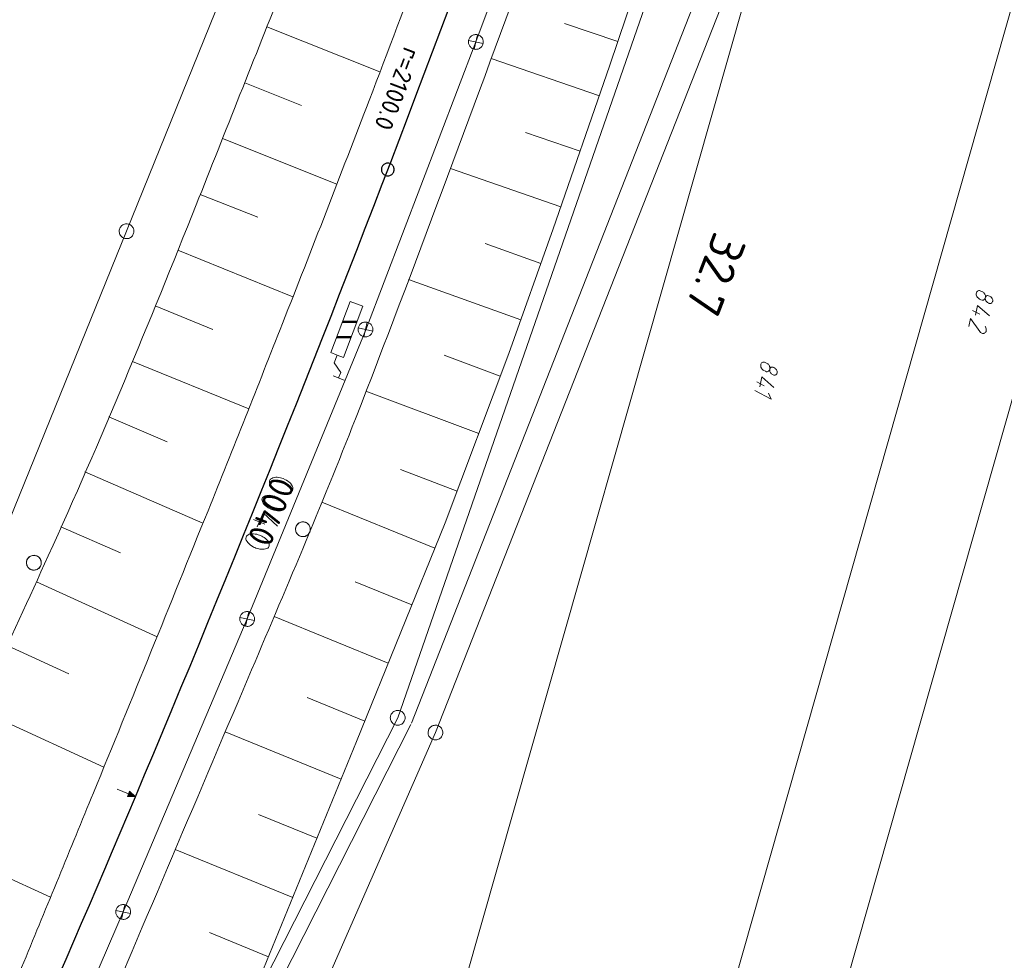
# Model space of a CAD drawing. Header units: metres. Extents: x 3425540 to 3446143, y 5432760 to 5444637.
# Tile 42 of 256: x 3435577 to 3435677, y 5438503 to 5438598. Entities that reach past the tile are written whole.
import ezdxf
from ezdxf.enums import TextEntityAlignment as Align

# ---------------------------------------------------------------- set-up
doc = ezdxf.new("R2010")
doc.units = ezdxf.units.M
for name, color, linetype, lineweight in [('B_Bestand', 9, 'Continuous', 18), ('B_Böschung', 9, 'Continuous', 18), ('B_Flurgrenzen', 9, 'Continuous', 18), ('B_Gleisachse', 9, 'Continuous', 25), ('B_Kilometrierung', 9, 'Continuous', 25), ('Bestand Kabeltröge', 9, 'Continuous', 18)]:
    doc.layers.add(name, color=color, linetype=linetype, lineweight=lineweight)
doc.styles.get("Standard").update_dxf_attribs({"font": 'isocpeur.ttf'})

msp = doc.modelspace()

# ---------------------------------------------------------------- linework, layer by layer
at = {"layer": 'B_Bestand'}
for p, q in [((3435623.611, 5438595.851), (3435634.465, 5438625.39)), ((3435623.772, 5438596.584), (3435623.449, 5438595.119)), ((3435612.459, 5438566.724), (3435623.611, 5438595.851)), ((3435622.878, 5438596.014), (3435624.343, 5438595.69)), ((3435610.093, 5438567.478), (3435611.536, 5438567.447)), ((3435610.12, 5438567.548), (3435611.571, 5438567.542)), ((3435610.147, 5438567.619), (3435611.598, 5438567.613)), ((3435612.596, 5438567.494), (3435612.273, 5438566.029)), ((3435600.451, 5438537.489), (3435612.459, 5438566.724)), ((3435611.702, 5438566.924), (3435613.167, 5438566.6)), ((3435609.509, 5438565.921), (3435610.96, 5438565.914)), ((3435609.535, 5438565.991), (3435610.986, 5438565.985)), ((3435609.571, 5438566.086), (3435611.013, 5438566.056)), ((3435609.932, 5438562.414), (3435609.278, 5438563.37)), ((3435609.721, 5438561.852), (3435609.932, 5438562.414)), ((3435609.159, 5438562.063), (3435610.282, 5438561.641)), ((3435587.919, 5438507.817), (3435600.451, 5438537.489)), ((3435599.734, 5438537.628), (3435601.199, 5438537.304)), ((3435600.628, 5438538.198), (3435600.305, 5438536.733)), ((3435588.081, 5438508.55), (3435587.758, 5438507.085)), ((3435575.412, 5438479.047), (3435587.919, 5438507.817)), ((3435587.187, 5438507.98), (3435588.652, 5438507.656))]:
    msp.add_line(p, q, dxfattribs=at)
for points in [[(3435623.449, 5438595.119), (3435623.526, 5438595.107), (3435623.604, 5438595.102), (3435623.683, 5438595.105), (3435623.76, 5438595.117), (3435623.836, 5438595.137), (3435623.91, 5438595.164), (3435623.98, 5438595.199), (3435624.046, 5438595.242), (3435624.108, 5438595.291), (3435624.164, 5438595.346), (3435624.213, 5438595.406), (3435624.257, 5438595.472), (3435624.293, 5438595.541), (3435624.322, 5438595.614), (3435624.343, 5438595.69), (3435624.356, 5438595.768), (3435624.36, 5438595.846), (3435624.357, 5438595.924), (3435624.345, 5438596.002), (3435624.326, 5438596.078), (3435624.298, 5438596.151), (3435624.263, 5438596.222), (3435624.221, 5438596.288), (3435624.172, 5438596.349), (3435624.117, 5438596.405), (3435624.056, 5438596.455), (3435623.991, 5438596.498), (3435623.921, 5438596.535), (3435623.848, 5438596.563), (3435623.772, 5438596.584), (3435623.695, 5438596.597), (3435623.616, 5438596.602), (3435623.538, 5438596.598), (3435623.46, 5438596.587), (3435623.384, 5438596.567), (3435623.311, 5438596.539), (3435623.241, 5438596.504), (3435623.175, 5438596.462), (3435623.113, 5438596.413), (3435623.057, 5438596.358), (3435623.007, 5438596.298), (3435622.964, 5438596.232), (3435622.928, 5438596.162), (3435622.899, 5438596.09), (3435622.878, 5438596.014), (3435622.865, 5438595.936), (3435622.86, 5438595.858), (3435622.864, 5438595.78), (3435622.876, 5438595.702), (3435622.895, 5438595.626), (3435622.923, 5438595.552), (3435622.958, 5438595.482), (3435623, 5438595.416), (3435623.049, 5438595.355), (3435623.104, 5438595.299), (3435623.165, 5438595.249), (3435623.23, 5438595.205), (3435623.3, 5438595.169), (3435623.373, 5438595.141), (3435623.448, 5438595.12)], [(3435609.579, 5438564.172), (3435610.216, 5438563.933), (3435612.165, 5438569.122), (3435610.891, 5438569.601), (3435608.942, 5438564.412), (3435609.579, 5438564.172), (3435609.278, 5438563.37)], [(3435612.273, 5438566.029), (3435612.35, 5438566.017), (3435612.428, 5438566.012), (3435612.507, 5438566.015), (3435612.584, 5438566.027), (3435612.66, 5438566.047), (3435612.734, 5438566.074), (3435612.804, 5438566.109), (3435612.87, 5438566.152), (3435612.932, 5438566.201), (3435612.988, 5438566.256), (3435613.037, 5438566.316), (3435613.081, 5438566.382), (3435613.117, 5438566.451), (3435613.146, 5438566.524), (3435613.167, 5438566.6), (3435613.18, 5438566.678), (3435613.184, 5438566.756), (3435613.181, 5438566.834), (3435613.169, 5438566.912), (3435613.15, 5438566.988), (3435613.122, 5438567.061), (3435613.087, 5438567.132), (3435613.045, 5438567.198), (3435612.996, 5438567.259), (3435612.941, 5438567.315), (3435612.88, 5438567.365), (3435612.815, 5438567.408), (3435612.745, 5438567.445), (3435612.672, 5438567.473), (3435612.596, 5438567.494), (3435612.519, 5438567.507), (3435612.44, 5438567.512), (3435612.362, 5438567.508), (3435612.284, 5438567.497), (3435612.208, 5438567.477), (3435612.135, 5438567.449), (3435612.065, 5438567.414), (3435611.999, 5438567.372), (3435611.937, 5438567.323), (3435611.881, 5438567.268), (3435611.831, 5438567.208), (3435611.788, 5438567.142), (3435611.752, 5438567.072), (3435611.723, 5438567), (3435611.702, 5438566.924), (3435611.689, 5438566.846), (3435611.684, 5438566.768), (3435611.688, 5438566.69), (3435611.7, 5438566.612), (3435611.719, 5438566.536), (3435611.747, 5438566.462), (3435611.782, 5438566.392), (3435611.824, 5438566.326), (3435611.873, 5438566.265), (3435611.928, 5438566.209), (3435611.989, 5438566.159), (3435612.054, 5438566.115), (3435612.124, 5438566.079), (3435612.197, 5438566.051), (3435612.272, 5438566.03)], [(3435600.305, 5438536.733), (3435600.382, 5438536.721), (3435600.46, 5438536.716), (3435600.539, 5438536.719), (3435600.616, 5438536.731), (3435600.692, 5438536.751), (3435600.766, 5438536.778), (3435600.836, 5438536.813), (3435600.902, 5438536.856), (3435600.964, 5438536.905), (3435601.02, 5438536.96), (3435601.069, 5438537.02), (3435601.113, 5438537.086), (3435601.149, 5438537.155), (3435601.178, 5438537.228), (3435601.199, 5438537.304), (3435601.212, 5438537.382), (3435601.216, 5438537.46), (3435601.213, 5438537.538), (3435601.201, 5438537.616), (3435601.182, 5438537.692), (3435601.154, 5438537.765), (3435601.119, 5438537.836), (3435601.077, 5438537.902), (3435601.028, 5438537.963), (3435600.973, 5438538.019), (3435600.912, 5438538.069), (3435600.847, 5438538.112), (3435600.777, 5438538.149), (3435600.704, 5438538.177), (3435600.628, 5438538.198), (3435600.551, 5438538.211), (3435600.472, 5438538.216), (3435600.394, 5438538.212), (3435600.316, 5438538.201), (3435600.24, 5438538.181), (3435600.167, 5438538.153), (3435600.097, 5438538.118), (3435600.031, 5438538.076), (3435599.969, 5438538.027), (3435599.913, 5438537.972), (3435599.863, 5438537.912), (3435599.82, 5438537.846), (3435599.784, 5438537.776), (3435599.755, 5438537.704), (3435599.734, 5438537.628), (3435599.721, 5438537.55), (3435599.716, 5438537.472), (3435599.72, 5438537.394), (3435599.732, 5438537.316), (3435599.751, 5438537.24), (3435599.779, 5438537.166), (3435599.814, 5438537.096), (3435599.856, 5438537.03), (3435599.905, 5438536.969), (3435599.96, 5438536.913), (3435600.021, 5438536.863), (3435600.086, 5438536.819), (3435600.156, 5438536.783), (3435600.229, 5438536.755), (3435600.304, 5438536.734)], [(3435587.321, 5438520.256), (3435588.459, 5438519.776), (3435588.349, 5438519.515), (3435589.163, 5438519.48), (3435588.569, 5438520.037), (3435588.459, 5438519.776)], [(3435588.581, 5438519.964), (3435588.41, 5438519.558), (3435589.076, 5438519.516), (3435588.581, 5438519.964)], [(3435588.593, 5438519.891), (3435588.471, 5438519.6), (3435588.989, 5438519.553), (3435588.593, 5438519.891)], [(3435588.605, 5438519.817), (3435588.531, 5438519.643), (3435588.902, 5438519.59), (3435588.605, 5438519.817)], [(3435588.62, 5438519.751), (3435588.589, 5438519.679), (3435588.815, 5438519.626), (3435588.62, 5438519.751)], [(3435587.758, 5438507.085), (3435587.835, 5438507.073), (3435587.913, 5438507.068), (3435587.992, 5438507.071), (3435588.069, 5438507.083), (3435588.145, 5438507.103), (3435588.219, 5438507.13), (3435588.289, 5438507.165), (3435588.355, 5438507.208), (3435588.417, 5438507.257), (3435588.473, 5438507.312), (3435588.522, 5438507.372), (3435588.566, 5438507.438), (3435588.602, 5438507.507), (3435588.631, 5438507.58), (3435588.652, 5438507.656), (3435588.665, 5438507.734), (3435588.669, 5438507.812), (3435588.666, 5438507.89), (3435588.654, 5438507.968), (3435588.635, 5438508.044), (3435588.607, 5438508.117), (3435588.572, 5438508.188), (3435588.53, 5438508.254), (3435588.481, 5438508.315), (3435588.426, 5438508.371), (3435588.365, 5438508.421), (3435588.3, 5438508.464), (3435588.23, 5438508.501), (3435588.157, 5438508.529), (3435588.081, 5438508.55), (3435588.004, 5438508.563), (3435587.925, 5438508.568), (3435587.847, 5438508.564), (3435587.769, 5438508.553), (3435587.693, 5438508.533), (3435587.62, 5438508.505), (3435587.55, 5438508.47), (3435587.484, 5438508.428), (3435587.422, 5438508.379), (3435587.366, 5438508.324), (3435587.316, 5438508.264), (3435587.273, 5438508.198), (3435587.237, 5438508.128), (3435587.208, 5438508.056), (3435587.187, 5438507.98), (3435587.174, 5438507.902), (3435587.169, 5438507.824), (3435587.173, 5438507.746), (3435587.185, 5438507.668), (3435587.204, 5438507.592), (3435587.232, 5438507.518), (3435587.267, 5438507.448), (3435587.309, 5438507.382), (3435587.358, 5438507.321), (3435587.413, 5438507.265), (3435587.474, 5438507.215), (3435587.539, 5438507.171), (3435587.609, 5438507.135), (3435587.682, 5438507.107), (3435587.757, 5438507.086)]]:
    msp.add_lwpolyline(points, dxfattribs=at)
at = {"layer": 'B_Böschung'}
for p, q in [((3435602.455, 5438597.376), (3435613.901, 5438592.831)), ((3435637.984, 5438595.894), (3435632.565, 5438597.722)), ((3435636.103, 5438590.397), (3435625.162, 5438594.191)), ((3435600.21, 5438591.725), (3435605.971, 5438589.437)), ((3435634.158, 5438584.786), (3435628.629, 5438586.704)), ((3435597.966, 5438586.073), (3435609.544, 5438581.474)), ((3435632.212, 5438579.175), (3435621.04, 5438583.06)), ((3435595.721, 5438580.422), (3435601.532, 5438578.114)), ((3435630.194, 5438573.45), (3435624.563, 5438575.457)), ((3435593.437, 5438574.786), (3435605.092, 5438570.052)), ((3435628.156, 5438567.731), (3435616.78, 5438571.805)), ((3435591.144, 5438569.154), (3435597.002, 5438566.769)), ((3435588.85, 5438563.521), (3435600.621, 5438558.73)), ((3435626.08, 5438562.026), (3435620.383, 5438564.165)), ((3435623.9, 5438556.218), (3435612.48, 5438560.508)), ((3435586.469, 5438557.926), (3435592.364, 5438555.373)), ((3435584.039, 5438552.352), (3435595.984, 5438547.147)), ((3435621.72, 5438550.409), (3435615.97, 5438552.586)), ((3435619.47, 5438544.628), (3435608.003, 5438549.291)), ((3435581.608, 5438546.778), (3435587.655, 5438544.142)), ((3435579.131, 5438541.225), (3435591.342, 5438535.666)), ((3435617.132, 5438538.881), (3435611.395, 5438541.214)), ((3435614.746, 5438533.01), (3435603.189, 5438537.709)), ((3435576.18, 5438534.773), (3435582.418, 5438531.921)), ((3435612.358, 5438527.14), (3435606.54, 5438529.505)), ((3435573.221, 5438528.326), (3435585.961, 5438522.458)), ((3435609.967, 5438521.27), (3435598.249, 5438526.05)), ((3435607.521, 5438515.277), (3435601.62, 5438517.685)), ((3435567.278, 5438515.441), (3435580.562, 5438509.3)), ((3435605.076, 5438509.284), (3435593.188, 5438514.135)), ((3435602.631, 5438503.291), (3435596.644, 5438505.734))]:
    msp.add_line(p, q, dxfattribs=at)
msp.add_lwpolyline([(3435579.693, 5438447.068), (3435584.552, 5438458.977), (3435589.322, 5438470.669), (3435602.127, 5438502.056), (3435611.514, 5438525.062), (3435620.507, 5438547.179), (3435626.946, 5438564.333), (3435631.434, 5438576.932), (3435637.147, 5438593.407), (3435642.223, 5438608.498), (3435647.717, 5438625.365), (3435652.459, 5438640.415), (3435657.534, 5438656.902), (3435665.591, 5438683.43)], dxfattribs=at)
for points, knots in [([(3435743.468, 5439083.929), (3435741.101, 5439079.115), (3435738.735, 5439074.301), (3435736.368, 5439069.486), (3435735.276, 5439067.266), (3435734.245, 5439065.016), (3435733.183, 5439062.781), (3435731.897, 5439060.074), (3435730.611, 5439057.367), (3435729.325, 5439054.66), (3435728.163, 5439052.214), (3435727.001, 5439049.768), (3435725.839, 5439047.321), (3435724.989, 5439045.532), (3435724.182, 5439043.727), (3435723.406, 5439041.9), (3435722.517, 5439039.808), (3435721.826, 5439037.643), (3435721.223, 5439035.452), (3435720.432, 5439032.581), (3435719.672, 5439029.708), (3435719.07, 5439026.796), (3435718.621, 5439024.627), (3435718.179, 5439022.457), (3435717.73, 5439020.288), (3435717.226, 5439017.854), (3435716.733, 5439015.417), (3435716.211, 5439012.986), (3435715.44, 5439009.395), (3435714.452, 5439005.854), (3435713.513, 5439002.303), (3435712.42, 5438998.168), (3435711.322, 5438994.033), (3435710.23, 5438989.897), (3435708, 5438981.452), (3435705.773, 5438973.005), (3435703.549, 5438964.558), (3435702.382, 5438960.126), (3435701.25, 5438955.685), (3435700.117, 5438951.243), (3435699.3, 5438948.043), (3435698.494, 5438944.839), (3435697.794, 5438941.61), (3435696.831, 5438937.173), (3435695.921, 5438932.726), (3435695.008, 5438928.278), (3435693.182, 5438919.383), (3435691.514, 5438910.454), (3435689.574, 5438901.583), (3435688.604, 5438897.148), (3435687.633, 5438892.712), (3435686.663, 5438888.276), (3435685.693, 5438883.841), (3435684.722, 5438879.406), (3435683.752, 5438874.97), (3435682.782, 5438870.535), (3435681.811, 5438866.099), (3435680.841, 5438861.663), (3435678.9, 5438852.792), (3435676.96, 5438843.921), (3435675.019, 5438835.049), (3435673.217, 5438826.813), (3435671.377, 5438818.585), (3435669.553, 5438810.353), (3435667.878, 5438802.797), (3435666.204, 5438795.24), (3435664.529, 5438787.683), (3435662.972, 5438780.659), (3435661.416, 5438773.634), (3435659.859, 5438766.609), (3435658.442, 5438760.215), (3435656.984, 5438753.83), (3435655.536, 5438747.442), (3435654.842, 5438744.38), (3435654.112, 5438741.326), (3435653.34, 5438738.281), (3435652.568, 5438735.237), (3435651.704, 5438732.217), (3435650.754, 5438729.224), (3435649.804, 5438726.231), (3435648.851, 5438723.239), (3435647.892, 5438720.249), (3435646.933, 5438717.259), (3435645.978, 5438714.267), (3435645.012, 5438711.279), (3435644.046, 5438708.291), (3435643.061, 5438705.31), (3435642.079, 5438702.327), (3435641.097, 5438699.344), (3435640.107, 5438696.364), (3435639.114, 5438693.385), (3435637.995, 5438690.029), (3435636.844, 5438686.684), (3435635.686, 5438683.341), (3435633.687, 5438677.574), (3435631.635, 5438671.826), (3435629.486, 5438666.112), (3435627.001, 5438659.506), (3435624.47, 5438652.92), (3435621.876, 5438646.357), (3435619.052, 5438639.214), (3435616.231, 5438632.069), (3435613.396, 5438624.93), (3435610.317, 5438617.175), (3435607.237, 5438609.42), (3435604.158, 5438601.665), (3435601.207, 5438594.235), (3435598.256, 5438586.804), (3435595.305, 5438579.374), (3435590.56, 5438567.429), (3435585.653, 5438555.542), (3435580.328, 5438543.842), (3435576.421, 5438535.259), (3435572.479, 5438526.693), (3435568.523, 5438518.133), (3435564.208, 5438508.796), (3435559.883, 5438499.464), (3435555.577, 5438490.123), (3435553.397, 5438485.394), (3435551.217, 5438480.665), (3435549.037, 5438475.935), (3435547.19, 5438471.927), (3435545.342, 5438467.919), (3435543.495, 5438463.91)], [0, 0, 0, 0, 0.024605, 0.024605, 0.024605, 0.035954, 0.035954, 0.035954, 0.0497, 0.0497, 0.0497, 0.062121, 0.062121, 0.062121, 0.071206, 0.071206, 0.071206, 0.081613, 0.081613, 0.081613, 0.09525, 0.09525, 0.09525, 0.105409, 0.105409, 0.105409, 0.116812, 0.116812, 0.116812, 0.133657, 0.133657, 0.133657, 0.153277, 0.153277, 0.153277, 0.193341, 0.193341, 0.193341, 0.214363, 0.214363, 0.214363, 0.229513, 0.229513, 0.229513, 0.250336, 0.250336, 0.250336, 0.291985, 0.291985, 0.291985, 0.312811, 0.312811, 0.312811, 0.333635, 0.333635, 0.333635, 0.354461, 0.354461, 0.354461, 0.396112, 0.396112, 0.396112, 0.434782, 0.434782, 0.434782, 0.470282, 0.470282, 0.470282, 0.503283, 0.503283, 0.503283, 0.533323, 0.533323, 0.533323, 0.547725, 0.547725, 0.547725, 0.562126, 0.562126, 0.562126, 0.576528, 0.576528, 0.576528, 0.590931, 0.590931, 0.590931, 0.605334, 0.605334, 0.605334, 0.619737, 0.619737, 0.619737, 0.635962, 0.635962, 0.635962, 0.663956, 0.663956, 0.663956, 0.696322, 0.696322, 0.696322, 0.731553, 0.731553, 0.731553, 0.769824, 0.769824, 0.769824, 0.806493, 0.806493, 0.806493, 0.865445, 0.865445, 0.865445, 0.908696, 0.908696, 0.908696, 0.955872, 0.955872, 0.955872, 0.979757, 0.979757, 0.979757, 1, 1, 1, 1]), ([(3435743.468, 5439083.929), (3435739.429, 5439065.616), (3435735.391, 5439047.302), (3435731.352, 5439028.988), (3435724.948, 5438999.95), (3435718.835, 5438970.849), (3435712.509, 5438941.793), (3435707.821, 5438920.261), (3435703.048, 5438898.748), (3435698.287, 5438877.231), (3435695.163, 5438863.114), (3435691.982, 5438849.011), (3435688.674, 5438834.934), (3435686.511, 5438825.733), (3435684.17, 5438816.576), (3435681.721, 5438807.447), (3435679.28, 5438798.348), (3435676.835, 5438789.249), (3435674.371, 5438780.156), (3435671.853, 5438770.864), (3435669.333, 5438761.571), (3435666.814, 5438752.279), (3435665.233, 5438746.448), (3435663.647, 5438740.618), (3435662.053, 5438734.79), (3435659.915, 5438726.974), (3435657.53, 5438719.225), (3435655.003, 5438711.525), (3435653.06, 5438705.606), (3435651.108, 5438699.69), (3435649.141, 5438693.778), (3435646.859, 5438686.921), (3435644.577, 5438680.064), (3435642.293, 5438673.208), (3435639.332, 5438664.321), (3435636.36, 5438655.437), (3435633.378, 5438646.556), (3435630.377, 5438637.621), (3435627.198, 5438628.748), (3435623.977, 5438619.889), (3435620.336, 5438609.876), (3435616.623, 5438599.89), (3435612.809, 5438589.942), (3435609.917, 5438582.401), (3435607.004, 5438574.87), (3435604.038, 5438567.358), (3435601.543, 5438561.039), (3435599.041, 5438554.723), (3435596.5, 5438548.423), (3435592.659, 5438538.901), (3435588.807, 5438529.384), (3435584.911, 5438519.884), (3435582.567, 5438514.17), (3435580.216, 5438508.46), (3435577.867, 5438502.748), (3435575.424, 5438496.81), (3435572.968, 5438490.879), (3435570.517, 5438484.944), (3435568.79, 5438480.763), (3435567.368, 5438476.431), (3435565.052, 5438472.52), (3435562.888, 5438468.867), (3435560.366, 5438465.483), (3435557.965, 5438462.004), (3435557.166, 5438460.846), (3435556.367, 5438459.688), (3435555.568, 5438458.53)], [0, 0, 0, 0, 0.085859, 0.085859, 0.085859, 0.221997, 0.221997, 0.221997, 0.322886, 0.322886, 0.322886, 0.389081, 0.389081, 0.389081, 0.43235, 0.43235, 0.43235, 0.475482, 0.475482, 0.475482, 0.51956, 0.51956, 0.51956, 0.547221, 0.547221, 0.547221, 0.58432, 0.58432, 0.58432, 0.612842, 0.612842, 0.612842, 0.645928, 0.645928, 0.645928, 0.688816, 0.688816, 0.688816, 0.731967, 0.731967, 0.731967, 0.780743, 0.780743, 0.780743, 0.817716, 0.817716, 0.817716, 0.848818, 0.848818, 0.848818, 0.895824, 0.895824, 0.895824, 0.924099, 0.924099, 0.924099, 0.953493, 0.953493, 0.953493, 0.974206, 0.974206, 0.974206, 0.993559, 0.993559, 0.993559, 1, 1, 1, 1]), ([(3435567.184, 5438452.924), (3435572.866, 5438466.299), (3435578.548, 5438479.674), (3435584.23, 5438493.048), (3435589.675, 5438505.865), (3435595.119, 5438518.682), (3435600.564, 5438531.499), (3435604.264, 5438540.209), (3435607.983, 5438548.912), (3435611.423, 5438557.73), (3435617.405, 5438573.064), (3435623.07, 5438588.513), (3435628.776, 5438603.948), (3435632.317, 5438613.527), (3435635.852, 5438623.107), (3435639.38, 5438632.69), (3435641.662, 5438638.89), (3435643.947, 5438645.087), (3435646.159, 5438651.312), (3435651.155, 5438665.374), (3435655.725, 5438679.58), (3435660.32, 5438693.776), (3435662.177, 5438699.514), (3435663.985, 5438705.268), (3435665.856, 5438711.002), (3435668.332, 5438718.592), (3435670.808, 5438726.183), (3435673.331, 5438733.757), (3435675.4, 5438739.97), (3435677.472, 5438746.183), (3435679.555, 5438752.391), (3435680.86, 5438756.281), (3435682.165, 5438760.171), (3435683.47, 5438764.061), (3435684.288, 5438766.499), (3435685.106, 5438768.936), (3435685.924, 5438771.373), (3435686.471, 5438773.002), (3435687.127, 5438774.588), (3435687.789, 5438776.179), (3435688.296, 5438777.4), (3435688.907, 5438778.565), (3435689.676, 5438779.654), (3435690.395, 5438780.672), (3435691.211, 5438781.579), (3435692.079, 5438782.459), (3435692.931, 5438783.324), (3435693.797, 5438784.162), (3435694.702, 5438784.965), (3435695.783, 5438785.925), (3435696.997, 5438786.715), (3435698.086, 5438787.672), (3435699.237, 5438788.684), (3435700.268, 5438789.796), (3435701.233, 5438791.001), (3435701.988, 5438791.944), (3435702.663, 5438792.925), (3435703.184, 5438794.007), (3435704.036, 5438795.775), (3435704.802, 5438797.559), (3435705.497, 5438799.386), (3435706.825, 5438802.877), (3435708.187, 5438806.345), (3435709.306, 5438809.906), (3435710.709, 5438814.373), (3435712.021, 5438818.859), (3435713.239, 5438823.376), (3435715.223, 5438830.737), (3435717.214, 5438838.091), (3435719.041, 5438845.491), (3435722.899, 5438861.114), (3435726.691, 5438876.749), (3435730.335, 5438892.422), (3435732.3, 5438900.874), (3435734.245, 5438909.329), (3435736.139, 5438917.796), (3435737.085, 5438922.025), (3435738.003, 5438926.259), (3435738.919, 5438930.494), (3435739.788, 5438934.513), (3435740.635, 5438938.535), (3435741.427, 5438942.57), (3435742.55, 5438948.294), (3435743.533, 5438954.043), (3435744.445, 5438959.803), (3435745.638, 5438967.341), (3435746.826, 5438974.879), (3435747.949, 5438982.427), (3435750.418, 5438999.03), (3435752.892, 5439015.632), (3435755.337, 5439032.238), (3435756.272, 5439038.593), (3435757.203, 5439044.949), (3435758.139, 5439051.303), (3435758.785, 5439055.686), (3435759.439, 5439060.068), (3435760.09, 5439064.45), (3435760.633, 5439068.108), (3435761.199, 5439071.762), (3435761.761, 5439075.418), (3435761.931, 5439076.523), (3435762.233, 5439077.567), (3435762.86, 5439078.586), (3435763.708, 5439079.965), (3435765.016, 5439080.829), (3435766.496, 5439081.293), (3435767.599, 5439081.639), (3435768.697, 5439081.849), (3435769.823, 5439081.873), (3435771.92, 5439081.919), (3435774.017, 5439081.982), (3435776.113, 5439081.929), (3435778.67, 5439081.864), (3435781.227, 5439081.801), (3435783.784, 5439081.715), (3435785.537, 5439081.656), (3435787.289, 5439081.567), (3435789.042, 5439081.505), (3435791.839, 5439081.406), (3435794.643, 5439081.327), (3435797.438, 5439081.498), (3435800.439, 5439081.682), (3435803.428, 5439081.999), (3435806.413, 5439082.341), (3435809.44, 5439082.689), (3435812.467, 5439083.036), (3435815.494, 5439083.383)], [0, 0, 0, 0, 0.061057, 0.061057, 0.061057, 0.119567, 0.119567, 0.119567, 0.159329, 0.159329, 0.159329, 0.228472, 0.228472, 0.228472, 0.271379, 0.271379, 0.271379, 0.299135, 0.299135, 0.299135, 0.361828, 0.361828, 0.361828, 0.38717, 0.38717, 0.38717, 0.420715, 0.420715, 0.420715, 0.44823, 0.44823, 0.44823, 0.46547, 0.46547, 0.46547, 0.476272, 0.476272, 0.476272, 0.483492, 0.483492, 0.483492, 0.48903, 0.48903, 0.48903, 0.494203, 0.494203, 0.494203, 0.499284, 0.499284, 0.499284, 0.505354, 0.505354, 0.505354, 0.51177, 0.51177, 0.51177, 0.516789, 0.516789, 0.516789, 0.524989, 0.524989, 0.524989, 0.540659, 0.540659, 0.540659, 0.560312, 0.560312, 0.560312, 0.592334, 0.592334, 0.592334, 0.65994, 0.65994, 0.65994, 0.696396, 0.696396, 0.696396, 0.714601, 0.714601, 0.714601, 0.731875, 0.731875, 0.731875, 0.756379, 0.756379, 0.756379, 0.788443, 0.788443, 0.788443, 0.858969, 0.858969, 0.858969, 0.885957, 0.885957, 0.885957, 0.904572, 0.904572, 0.904572, 0.920111, 0.920111, 0.920111, 0.924807, 0.924807, 0.924807, 0.931156, 0.931156, 0.931156, 0.935886, 0.935886, 0.935886, 0.944696, 0.944696, 0.944696, 0.955444, 0.955444, 0.955444, 0.962814, 0.962814, 0.962814, 0.974573, 0.974573, 0.974573, 0.987198, 0.987198, 0.987198, 1, 1, 1, 1])]:
    msp.add_open_spline(points, degree=3, knots=knots, dxfattribs=at)
at = {"layer": 'B_Flurgrenzen'}
for p, q in [((3435701.966, 5438684.404), (3435631.779, 5438437.318)), ((3435650.738, 5438464.199), (3435712.797, 5438682.55)), ((3435612.369, 5438636.434), (3435588.257, 5438576.698)), ((3435648.756, 5438622.558), (3435615.697, 5438527.468)), ((3435605.815, 5438442.259), (3435656.43, 5438619.82)), ((3435619.517, 5438525.967), (3435656.43, 5438619.82)), ((3435588.257, 5438576.698), (3435575.309, 5438544.838)), ((3435674.604, 5438568.308), (3435673.861, 5438568.69)), ((3435652.789, 5438561.072), (3435652.046, 5438561.454)), ((3435601.103, 5438547.526), (3435602.247, 5438547.048)), ((3435602.071, 5438548.21), (3435601.472, 5438546.775)), ((3435603.539, 5438546.872), (3435602.071, 5438548.21)), ((3435547.947, 5438394.126), (3435615.697, 5438527.468)), ((3435589.452, 5438457.277), (3435619.517, 5438525.967))]:
    msp.add_line(p, q, dxfattribs=at)
for points in [[(3435587.873, 5438577.342), (3435587.795, 5438577.289), (3435587.728, 5438577.228), (3435587.662, 5438577.154), (3435587.612, 5438577.077), (3435587.573, 5438576.992), (3435587.537, 5438576.902), (3435587.515, 5438576.813), (3435587.508, 5438576.719), (3435587.51, 5438576.624), (3435587.53, 5438576.533), (3435587.555, 5438576.445), (3435587.593, 5438576.358), (3435587.642, 5438576.276), (3435587.7, 5438576.201), (3435587.766, 5438576.137), (3435587.837, 5438576.076), (3435587.919, 5438576.029), (3435588.004, 5438575.991), (3435588.093, 5438575.968), (3435588.19, 5438575.957), (3435588.283, 5438575.95), (3435588.375, 5438575.957), (3435588.471, 5438575.98), (3435588.556, 5438576.01), (3435588.641, 5438576.053), (3435588.719, 5438576.107), (3435588.786, 5438576.167), (3435588.852, 5438576.241), (3435588.902, 5438576.319), (3435588.941, 5438576.404), (3435588.976, 5438576.494), (3435588.999, 5438576.583), (3435589.005, 5438576.676), (3435589.004, 5438576.771), (3435588.984, 5438576.862), (3435588.959, 5438576.951), (3435588.92, 5438577.038), (3435588.872, 5438577.119), (3435588.814, 5438577.194), (3435588.748, 5438577.258), (3435588.677, 5438577.319), (3435588.594, 5438577.366), (3435588.509, 5438577.405), (3435588.42, 5438577.427), (3435588.324, 5438577.439), (3435588.231, 5438577.445), (3435588.139, 5438577.438), (3435588.043, 5438577.415), (3435587.957, 5438577.385), (3435587.873, 5438577.342)], [(3435675.16, 5438569.97), (3435675.189, 5438570.037), (3435675.212, 5438570.075), (3435675.252, 5438570.124), (3435675.286, 5438570.146), (3435675.32, 5438570.167), (3435675.368, 5438570.186), (3435675.426, 5438570.188), (3435675.495, 5438570.172), (3435675.575, 5438570.14), (3435675.666, 5438570.091), (3435675.729, 5438570.048), (3435675.789, 5438569.991), (3435675.857, 5438569.904), (3435675.886, 5438569.839), (3435675.912, 5438569.761), (3435675.917, 5438569.716), (3435675.912, 5438569.63), (3435675.9, 5438569.575), (3435675.871, 5438569.509), (3435675.828, 5438569.445), (3435675.791, 5438569.41), (3435675.727, 5438569.381), (3435675.682, 5438569.376), (3435675.61, 5438569.378), (3435675.568, 5438569.387), (3435675.502, 5438569.416), (3435675.45, 5438569.442), (3435675.387, 5438569.485), (3435675.338, 5438569.525), (3435675.278, 5438569.582), (3435675.242, 5438569.618), (3435675.21, 5438569.669), (3435675.181, 5438569.734), (3435675.165, 5438569.795), (3435675.156, 5438569.884), (3435675.16, 5438569.97), (3435675.173, 5438570.026), (3435675.177, 5438570.112), (3435675.168, 5438570.201), (3435675.152, 5438570.263), (3435675.123, 5438570.327), (3435675.091, 5438570.378), (3435675.045, 5438570.432), (3435675.009, 5438570.468), (3435674.96, 5438570.508), (3435674.897, 5438570.551), (3435674.82, 5438570.597), (3435674.715, 5438570.649), (3435674.635, 5438570.682), (3435674.566, 5438570.697), (3435674.508, 5438570.695), (3435674.446, 5438570.68), (3435674.382, 5438570.651), (3435674.328, 5438570.604), (3435674.288, 5438570.555), (3435674.256, 5438570.475), (3435674.248, 5438570.375), (3435674.251, 5438570.258), (3435674.275, 5438570.166), (3435674.315, 5438570.085), (3435674.369, 5438570), (3435674.429, 5438569.944), (3435674.502, 5438569.884), (3435674.579, 5438569.838), (3435674.722, 5438569.762), (3435674.83, 5438569.724), (3435674.902, 5438569.723), (3435674.964, 5438569.738), (3435675.028, 5438569.767), (3435675.082, 5438569.814), (3435675.125, 5438569.877), (3435675.16, 5438569.97)], [(3435675.579, 5438568.122), (3435674.377, 5438569.186), (3435674.16, 5438568.203)], [(3435675.145, 5438567.078), (3435675.177, 5438567.027), (3435675.214, 5438566.932), (3435675.238, 5438566.84), (3435675.247, 5438566.751), (3435675.249, 5438566.692), (3435675.244, 5438566.606), (3435675.235, 5438566.565), (3435675.209, 5438566.512), (3435675.166, 5438566.449), (3435675.112, 5438566.403), (3435675.061, 5438566.371), (3435675, 5438566.355), (3435674.941, 5438566.354), (3435674.886, 5438566.366), (3435674.806, 5438566.398), (3435674.754, 5438566.424), (3435674.691, 5438566.467), (3435674.62, 5438566.541), (3435673.676, 5438567.853), (3435673.502, 5438567.064)], [(3435653.345, 5438562.734), (3435653.374, 5438562.801), (3435653.397, 5438562.839), (3435653.437, 5438562.888), (3435653.471, 5438562.91), (3435653.505, 5438562.931), (3435653.553, 5438562.95), (3435653.611, 5438562.952), (3435653.68, 5438562.936), (3435653.76, 5438562.904), (3435653.851, 5438562.855), (3435653.914, 5438562.812), (3435653.974, 5438562.755), (3435654.042, 5438562.668), (3435654.071, 5438562.603), (3435654.097, 5438562.525), (3435654.102, 5438562.48), (3435654.097, 5438562.394), (3435654.085, 5438562.339), (3435654.056, 5438562.273), (3435654.013, 5438562.209), (3435653.976, 5438562.174), (3435653.912, 5438562.145), (3435653.867, 5438562.14), (3435653.795, 5438562.142), (3435653.753, 5438562.151), (3435653.687, 5438562.18), (3435653.635, 5438562.206), (3435653.572, 5438562.249), (3435653.523, 5438562.289), (3435653.463, 5438562.346), (3435653.427, 5438562.382), (3435653.395, 5438562.433), (3435653.366, 5438562.498), (3435653.35, 5438562.559), (3435653.341, 5438562.648), (3435653.345, 5438562.734), (3435653.358, 5438562.79), (3435653.362, 5438562.876), (3435653.353, 5438562.965), (3435653.337, 5438563.027), (3435653.308, 5438563.091), (3435653.276, 5438563.142), (3435653.23, 5438563.196), (3435653.194, 5438563.232), (3435653.145, 5438563.272), (3435653.082, 5438563.315), (3435653.005, 5438563.361), (3435652.9, 5438563.413), (3435652.82, 5438563.446), (3435652.751, 5438563.461), (3435652.693, 5438563.459), (3435652.631, 5438563.444), (3435652.567, 5438563.415), (3435652.513, 5438563.368), (3435652.473, 5438563.319), (3435652.441, 5438563.239), (3435652.433, 5438563.139), (3435652.436, 5438563.022), (3435652.46, 5438562.93), (3435652.5, 5438562.849), (3435652.554, 5438562.764), (3435652.614, 5438562.708), (3435652.687, 5438562.648), (3435652.764, 5438562.602), (3435652.907, 5438562.526), (3435653.015, 5438562.488), (3435653.087, 5438562.487), (3435653.149, 5438562.502), (3435653.213, 5438562.531), (3435653.267, 5438562.578), (3435653.31, 5438562.641), (3435653.345, 5438562.734)], [(3435653.764, 5438560.886), (3435652.562, 5438561.95), (3435652.345, 5438560.967)], [(3435653.217, 5438560.317), (3435653.505, 5438559.716), (3435651.855, 5438560.589)], [(3435605.089, 5438550.587), (3435605.094, 5438550.649), (3435605.085, 5438550.781), (3435605.029, 5438550.953), (3435604.835, 5438551.205), (3435604.694, 5438551.328), (3435604.582, 5438551.417), (3435604.445, 5438551.496), (3435604.343, 5438551.56), (3435604.089, 5438551.666), (3435603.98, 5438551.711), (3435603.827, 5438551.754), (3435603.666, 5438551.778), (3435603.506, 5438551.802), (3435603.356, 5438551.801), (3435603.199, 5438551.781), (3435603.059, 5438551.754), (3435602.949, 5438551.694), (3435602.89, 5438551.654), (3435602.83, 5438551.615), (3435602.79, 5438551.568), (3435602.759, 5438551.495), (3435602.736, 5438551.441), (3435602.724, 5438551.361), (3435602.73, 5438551.273), (3435602.765, 5438551.152), (3435602.836, 5438551.015), (3435602.922, 5438550.915), (3435603.037, 5438550.782), (3435603.178, 5438550.659), (3435603.345, 5438550.547), (3435603.501, 5438550.461), (3435603.628, 5438550.408), (3435603.737, 5438550.362), (3435603.926, 5438550.304), (3435604.141, 5438550.257), (3435604.283, 5438550.241), (3435604.433, 5438550.242), (3435604.583, 5438550.244), (3435604.722, 5438550.271), (3435604.928, 5438550.355), (3435604.995, 5438550.413), (3435605.044, 5438550.478), (3435605.089, 5438550.587)], [(3435604.327, 5438548.761), (3435604.332, 5438548.823), (3435604.323, 5438548.955), (3435604.267, 5438549.128), (3435604.17, 5438549.253), (3435604.073, 5438549.379), (3435603.932, 5438549.502), (3435603.82, 5438549.591), (3435603.683, 5438549.67), (3435603.581, 5438549.734), (3435603.327, 5438549.84), (3435603.218, 5438549.885), (3435603.065, 5438549.928), (3435602.904, 5438549.952), (3435602.744, 5438549.977), (3435602.594, 5438549.975), (3435602.437, 5438549.956), (3435602.297, 5438549.928), (3435602.187, 5438549.868), (3435602.128, 5438549.829), (3435602.068, 5438549.789), (3435602.028, 5438549.742), (3435601.997, 5438549.67), (3435601.974, 5438549.615), (3435601.962, 5438549.535), (3435601.968, 5438549.447), (3435602.003, 5438549.326), (3435602.074, 5438549.19), (3435602.16, 5438549.09), (3435602.275, 5438548.956), (3435602.416, 5438548.834), (3435602.583, 5438548.721), (3435602.739, 5438548.635), (3435602.866, 5438548.582), (3435602.975, 5438548.536), (3435603.164, 5438548.479), (3435603.379, 5438548.432), (3435603.521, 5438548.415), (3435603.671, 5438548.416), (3435603.821, 5438548.418), (3435603.96, 5438548.445), (3435604.063, 5438548.487), (3435604.166, 5438548.53), (3435604.233, 5438548.587), (3435604.282, 5438548.652), (3435604.327, 5438548.761)], [(3435605.83, 5438545.847), (3435605.92, 5438545.818), (3435606.009, 5438545.802), (3435606.108, 5438545.794), (3435606.2, 5438545.802), (3435606.291, 5438545.824), (3435606.384, 5438545.85), (3435606.468, 5438545.887), (3435606.546, 5438545.939), (3435606.62, 5438545.998), (3435606.68, 5438546.07), (3435606.735, 5438546.143), (3435606.781, 5438546.227), (3435606.815, 5438546.315), (3435606.839, 5438546.407), (3435606.85, 5438546.498), (3435606.855, 5438546.591), (3435606.842, 5438546.685), (3435606.82, 5438546.776), (3435606.784, 5438546.861), (3435606.734, 5438546.944), (3435606.682, 5438547.021), (3435606.621, 5438547.09), (3435606.544, 5438547.153), (3435606.468, 5438547.202), (3435606.382, 5438547.242), (3435606.292, 5438547.271), (3435606.203, 5438547.287), (3435606.105, 5438547.295), (3435606.013, 5438547.287), (3435605.922, 5438547.266), (3435605.829, 5438547.239), (3435605.744, 5438547.202), (3435605.667, 5438547.151), (3435605.592, 5438547.091), (3435605.532, 5438547.02), (3435605.478, 5438546.946), (3435605.432, 5438546.862), (3435605.397, 5438546.775), (3435605.373, 5438546.682), (3435605.363, 5438546.591), (3435605.357, 5438546.498), (3435605.371, 5438546.404), (3435605.392, 5438546.313), (3435605.429, 5438546.229), (3435605.478, 5438546.145), (3435605.53, 5438546.068), (3435605.592, 5438545.999), (3435605.669, 5438545.937), (3435605.744, 5438545.888), (3435605.83, 5438545.847)], [(3435605.945, 5438545.812), (3435606.038, 5438545.798), (3435606.128, 5438545.796), (3435606.227, 5438545.804), (3435606.317, 5438545.827), (3435606.403, 5438545.862), (3435606.491, 5438545.903), (3435606.568, 5438545.953), (3435606.637, 5438546.016), (3435606.701, 5438546.087), (3435606.749, 5438546.167), (3435606.791, 5438546.248), (3435606.823, 5438546.338), (3435606.843, 5438546.43), (3435606.852, 5438546.525), (3435606.848, 5438546.617), (3435606.838, 5438546.71), (3435606.81, 5438546.801), (3435606.775, 5438546.887), (3435606.725, 5438546.964), (3435606.663, 5438547.039), (3435606.6, 5438547.107), (3435606.528, 5438547.165), (3435606.442, 5438547.215), (3435606.359, 5438547.251), (3435606.268, 5438547.277), (3435606.175, 5438547.292), (3435606.084, 5438547.294), (3435605.986, 5438547.285), (3435605.896, 5438547.263), (3435605.81, 5438547.227), (3435605.722, 5438547.186), (3435605.645, 5438547.137), (3435605.576, 5438547.073), (3435605.512, 5438547.003), (3435605.464, 5438546.923), (3435605.422, 5438546.841), (3435605.39, 5438546.752), (3435605.37, 5438546.659), (3435605.361, 5438546.564), (3435605.365, 5438546.473), (3435605.374, 5438546.38), (3435605.403, 5438546.289), (3435605.438, 5438546.203), (3435605.488, 5438546.125), (3435605.55, 5438546.051), (3435605.613, 5438545.982), (3435605.685, 5438545.924), (3435605.771, 5438545.875), (3435605.854, 5438545.839), (3435605.945, 5438545.812)], [(3435602.701, 5438544.865), (3435602.705, 5438544.927), (3435602.696, 5438545.058), (3435602.64, 5438545.231), (3435602.544, 5438545.357), (3435602.447, 5438545.482), (3435602.306, 5438545.605), (3435602.194, 5438545.695), (3435602.056, 5438545.773), (3435601.955, 5438545.837), (3435601.701, 5438545.943), (3435601.592, 5438545.989), (3435601.439, 5438546.031), (3435601.278, 5438546.056), (3435601.118, 5438546.08), (3435600.968, 5438546.078), (3435600.81, 5438546.059), (3435600.671, 5438546.032), (3435600.56, 5438545.971), (3435600.442, 5438545.893), (3435600.401, 5438545.846), (3435600.371, 5438545.773), (3435600.348, 5438545.718), (3435600.336, 5438545.638), (3435600.342, 5438545.55), (3435600.377, 5438545.429), (3435600.448, 5438545.293), (3435600.534, 5438545.193), (3435600.649, 5438545.06), (3435600.79, 5438544.937), (3435600.956, 5438544.825), (3435601.112, 5438544.738), (3435601.239, 5438544.685), (3435601.348, 5438544.64), (3435601.538, 5438544.582), (3435601.753, 5438544.535), (3435601.895, 5438544.518), (3435602.045, 5438544.52), (3435602.195, 5438544.521), (3435602.334, 5438544.548), (3435602.437, 5438544.591), (3435602.54, 5438544.633), (3435602.607, 5438544.69), (3435602.655, 5438544.756), (3435602.701, 5438544.865)], [(3435579.626, 5438543.157), (3435579.62, 5438543.251), (3435579.602, 5438543.34), (3435579.573, 5438543.435), (3435579.532, 5438543.517), (3435579.478, 5438543.594), (3435579.419, 5438543.671), (3435579.354, 5438543.736), (3435579.278, 5438543.789), (3435579.195, 5438543.836), (3435579.106, 5438543.866), (3435579.018, 5438543.889), (3435578.923, 5438543.901), (3435578.829, 5438543.901), (3435578.734, 5438543.889), (3435578.646, 5438543.866), (3435578.557, 5438543.836), (3435578.474, 5438543.789), (3435578.398, 5438543.736), (3435578.333, 5438543.671), (3435578.274, 5438543.594), (3435578.22, 5438543.517), (3435578.179, 5438543.435), (3435578.15, 5438543.34), (3435578.132, 5438543.251), (3435578.126, 5438543.157), (3435578.132, 5438543.063), (3435578.15, 5438542.974), (3435578.179, 5438542.879), (3435578.22, 5438542.797), (3435578.274, 5438542.72), (3435578.333, 5438542.643), (3435578.398, 5438542.578), (3435578.474, 5438542.525), (3435578.557, 5438542.478), (3435578.646, 5438542.448), (3435578.734, 5438542.425), (3435578.829, 5438542.413), (3435578.923, 5438542.413), (3435579.018, 5438542.425), (3435579.106, 5438542.448), (3435579.195, 5438542.478), (3435579.278, 5438542.525), (3435579.354, 5438542.578), (3435579.419, 5438542.643), (3435579.478, 5438542.72), (3435579.532, 5438542.797), (3435579.573, 5438542.879), (3435579.602, 5438542.974), (3435579.62, 5438543.063), (3435579.626, 5438543.157)], [(3435578.631, 5438543.866), (3435578.544, 5438543.829), (3435578.466, 5438543.784), (3435578.386, 5438543.725), (3435578.322, 5438543.659), (3435578.266, 5438543.583), (3435578.213, 5438543.503), (3435578.173, 5438543.42), (3435578.148, 5438543.33), (3435578.13, 5438543.236), (3435578.131, 5438543.143), (3435578.138, 5438543.052), (3435578.157, 5438542.958), (3435578.188, 5438542.869), (3435578.23, 5438542.784), (3435578.282, 5438542.708), (3435578.338, 5438542.634), (3435578.41, 5438542.571), (3435578.485, 5438542.516), (3435578.568, 5438542.476), (3435578.66, 5438542.445), (3435578.75, 5438542.42), (3435578.841, 5438542.408), (3435578.94, 5438542.411), (3435579.03, 5438542.423), (3435579.121, 5438542.448), (3435579.209, 5438542.484), (3435579.286, 5438542.53), (3435579.366, 5438542.589), (3435579.431, 5438542.655), (3435579.486, 5438542.73), (3435579.539, 5438542.811), (3435579.579, 5438542.894), (3435579.605, 5438542.984), (3435579.622, 5438543.077), (3435579.621, 5438543.171), (3435579.615, 5438543.262), (3435579.595, 5438543.355), (3435579.564, 5438543.445), (3435579.522, 5438543.53), (3435579.471, 5438543.606), (3435579.414, 5438543.68), (3435579.342, 5438543.743), (3435579.267, 5438543.798), (3435579.184, 5438543.838), (3435579.092, 5438543.869), (3435579.003, 5438543.894), (3435578.911, 5438543.906), (3435578.812, 5438543.903), (3435578.722, 5438543.891), (3435578.631, 5438543.866)], [(3435616.447, 5438527.468), (3435616.441, 5438527.562), (3435616.423, 5438527.651), (3435616.394, 5438527.746), (3435616.353, 5438527.828), (3435616.299, 5438527.905), (3435616.24, 5438527.982), (3435616.175, 5438528.047), (3435616.099, 5438528.1), (3435616.016, 5438528.147), (3435615.927, 5438528.177), (3435615.839, 5438528.2), (3435615.744, 5438528.212), (3435615.65, 5438528.212), (3435615.555, 5438528.2), (3435615.467, 5438528.177), (3435615.378, 5438528.147), (3435615.295, 5438528.1), (3435615.219, 5438528.047), (3435615.154, 5438527.982), (3435615.095, 5438527.905), (3435615.041, 5438527.828), (3435615, 5438527.746), (3435614.971, 5438527.651), (3435614.953, 5438527.562), (3435614.947, 5438527.468), (3435614.953, 5438527.374), (3435614.971, 5438527.285), (3435615, 5438527.19), (3435615.041, 5438527.108), (3435615.095, 5438527.031), (3435615.154, 5438526.954), (3435615.219, 5438526.889), (3435615.295, 5438526.836), (3435615.378, 5438526.789), (3435615.467, 5438526.759), (3435615.555, 5438526.736), (3435615.65, 5438526.724), (3435615.744, 5438526.724), (3435615.839, 5438526.736), (3435615.927, 5438526.759), (3435616.016, 5438526.789), (3435616.099, 5438526.836), (3435616.175, 5438526.889), (3435616.24, 5438526.954), (3435616.299, 5438527.031), (3435616.353, 5438527.108), (3435616.394, 5438527.19), (3435616.423, 5438527.285), (3435616.441, 5438527.374), (3435616.447, 5438527.468)], [(3435619.04, 5438526.545), (3435618.971, 5438526.48), (3435618.914, 5438526.41), (3435618.859, 5438526.328), (3435618.822, 5438526.243), (3435618.797, 5438526.153), (3435618.775, 5438526.059), (3435618.766, 5438525.967), (3435618.774, 5438525.874), (3435618.79, 5438525.78), (3435618.824, 5438525.693), (3435618.862, 5438525.61), (3435618.913, 5438525.53), (3435618.973, 5438525.457), (3435619.043, 5438525.391), (3435619.117, 5438525.338), (3435619.196, 5438525.289), (3435619.286, 5438525.255), (3435619.375, 5438525.23), (3435619.467, 5438525.221), (3435619.564, 5438525.224), (3435619.657, 5438525.232), (3435619.747, 5438525.253), (3435619.838, 5438525.29), (3435619.918, 5438525.333), (3435619.995, 5438525.388), (3435620.064, 5438525.453), (3435620.121, 5438525.523), (3435620.175, 5438525.606), (3435620.212, 5438525.691), (3435620.238, 5438525.781), (3435620.259, 5438525.875), (3435620.268, 5438525.966), (3435620.26, 5438526.059), (3435620.244, 5438526.153), (3435620.21, 5438526.24), (3435620.172, 5438526.324), (3435620.121, 5438526.404), (3435620.061, 5438526.477), (3435619.992, 5438526.542), (3435619.917, 5438526.596), (3435619.838, 5438526.645), (3435619.749, 5438526.679), (3435619.659, 5438526.704), (3435619.567, 5438526.713), (3435619.471, 5438526.71), (3435619.378, 5438526.702), (3435619.288, 5438526.681), (3435619.196, 5438526.644), (3435619.116, 5438526.601), (3435619.04, 5438526.545)]]:
    msp.add_lwpolyline(points, dxfattribs=at)
at = {"layer": 'B_Gleisachse'}
for centre, radius, start, end in [((3433653.566, 5439335.28), 2100.491, 337.145914, 341.312622), ((3433993.82, 5439191.946), 1731.28, 332.934664, 337.143656)]:
    msp.add_arc(centre, radius, start, end, dxfattribs=at)
at = {"layer": 'B_Kilometrierung'}
msp.add_lwpolyline([(3435615.342, 5438582.946), (3435615.337, 5438583.028), (3435615.322, 5438583.11), (3435615.296, 5438583.187), (3435615.26, 5438583.258), (3435615.219, 5438583.33), (3435615.168, 5438583.391), (3435615.107, 5438583.448), (3435615.04, 5438583.494), (3435614.968, 5438583.535), (3435614.892, 5438583.565), (3435614.815, 5438583.586), (3435614.733, 5438583.596), (3435614.651, 5438583.596), (3435614.569, 5438583.586), (3435614.492, 5438583.565), (3435614.416, 5438583.535), (3435614.344, 5438583.494), (3435614.277, 5438583.448), (3435614.216, 5438583.391), (3435614.165, 5438583.33), (3435614.124, 5438583.258), (3435614.088, 5438583.187), (3435614.062, 5438583.11), (3435614.047, 5438583.028), (3435614.042, 5438582.946), (3435614.047, 5438582.864), (3435614.062, 5438582.782), (3435614.088, 5438582.705), (3435614.124, 5438582.634), (3435614.165, 5438582.562), (3435614.216, 5438582.501), (3435614.277, 5438582.444), (3435614.344, 5438582.398), (3435614.416, 5438582.357), (3435614.492, 5438582.327), (3435614.569, 5438582.306), (3435614.651, 5438582.296), (3435614.733, 5438582.296), (3435614.815, 5438582.306), (3435614.892, 5438582.327), (3435614.968, 5438582.357), (3435615.04, 5438582.398), (3435615.107, 5438582.444), (3435615.168, 5438582.501), (3435615.219, 5438582.562), (3435615.26, 5438582.634), (3435615.296, 5438582.705), (3435615.322, 5438582.782), (3435615.337, 5438582.864), (3435615.342, 5438582.946)], dxfattribs=at)
at = {"layer": 'Bestand Kabeltröge'}
for p, q in [((3435617.093, 5438526.92), (3435653.942, 5438620.73)), ((3435549.284, 5438393.447), (3435617.034, 5438526.789))]:
    msp.add_line(p, q, dxfattribs=at)

# ---------------------------------------------------------------- texts
at = {"layer": 'B_Bestand'}
msp.add_text('r=2100.0', height=1.798, rotation=249.22847, dxfattribs=at).set_placement((3435615.671, 5438591.094), align=Align.MIDDLE)
msp.add_text('0040', height=2.5, rotation=248.39993, dxfattribs=at).set_placement((3435603.022, 5438552.05))
at = {"layer": 'B_Kilometrierung'}
msp.add_text('32.7', height=3.499, rotation=249.01372, dxfattribs=at).set_placement((3435647.903, 5438572.296), align=Align.MIDDLE)

doc.saveas('drawing.dxf')
